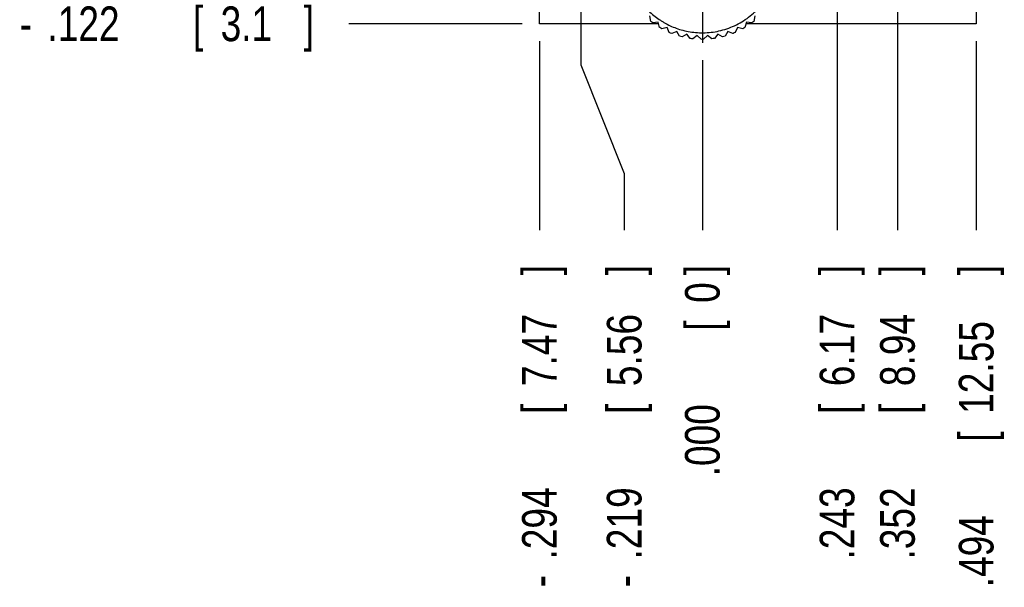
# Model space of a CAD drawing. Header units: inches. Extents: x 0 to 34, y 0 to 22.
# Tile 3 of 41: x 11.2 to 14.7, y 4.9 to 6.9. Entities that reach past the tile are written whole.
import ezdxf

# ---------------------------------------------------------------- set-up
doc = ezdxf.new("R2010")
doc.units = ezdxf.units.IN
doc.header["$LTSCALE"] = 1.87
doc.header["$MEASUREMENT"] = 0
doc.linetypes.add('CENTER', pattern=[0.6, 0.375, -0.075, 0.075, -0.075])
doc.layers.get('0').update_dxf_attribs({"linetype": 'CONTINUOUS'})
doc.layers.add('DEFAULT_1', color=7, linetype='CENTER')
doc.layers.add('DIMENSIONS', color=7, linetype='CONTINUOUS')
doc.styles.get("Standard").update_dxf_attribs({"font": 'txt', "width": 0.8})
doc.dimstyles.new('DIMSTYLE_1', dxfattribs={"dimtxt": 0.125, "dimasz": 0.18, "dimexe": 0.18, "dimexo": 0.0625, "dimgap": 0.09, "dimtad": 0, "dimtih": 1, "dimtoh": 1, "dimdec": 3, "dimlfac": 0.5, "dimzin": 4, "dimdsep": 46, "dimtxsty": 'STANDARD', "dimblk": '_FILLED', "dimblk1": '_FILLED', "dimblk2": '_FILLED', "dimcen": 0.09, "dimadec": 0, "dimazin": 0, "dimtp": 0.001, "dimtm": 0.001, "dimtfac": 1, "dimtdec": 3, "dimtofl": 0, "dimtmove": 0, "dimatfit": 3, "dimldrblk": '_FILLED', "dimfxl": 1, "dimtolj": 1, "dimtzin": 4, "dimarcsym": 0})

# ---------------------------------------------------------------- blocks, each defined once
blk = doc.blocks.new('*D0')
at = {"layer": 'DIMENSIONS', "color": 2, "linetype": 'CONTINUOUS'}
blk.add_line((13.0692, 6.8419), (13.0692, 6.1609), dxfattribs=at)
at = {"layer": 'DIMENSIONS', "color": 2, "linetype": 'CONTINUOUS', "width": 0.8}
for s, p in [(']', (13.1317, 5.9984)), ('7.47', (13.1317, 5.5984)), ('[', (13.1317, 5.4984)), ('.294', (13.1317, 4.9734)), ('-', (13.1317, 4.8734))]:
    blk.add_text(s, height=0.125, rotation=90, dxfattribs=at).set_placement(p)
blk = doc.blocks.new('_FILLED')
at = {"color": 0, "linetype": 'BYBLOCK'}
blk.add_solid([(0, 0), (-1, 0.174), (-1, -0.174)], dxfattribs=at)
blk = doc.blocks.new('*D1')
at = {"layer": 'DIMENSIONS', "color": 2, "linetype": 'CONTINUOUS'}
blk.add_line((13.0067, 6.9044), (12.3817, 6.9044), dxfattribs=at)
at = {"layer": 'DIMENSIONS', "color": 2, "linetype": 'CONTINUOUS', "width": 0.8}
for s, p in [('.122', (11.2942, 6.8419)), ('[', (11.8192, 6.8419)), ('3.1', (11.9192, 6.8419)), (']', (12.2192, 6.8419)), ('-', (11.1942, 6.8419))]:
    blk.add_text(s, height=0.125, dxfattribs=at).set_placement(p)
blk = doc.blocks.new('*D4')
at = {"layer": 'DIMENSIONS', "color": 1, "linetype": 'CONTINUOUS'}
blk.add_line((13.6572, 6.7739), (13.6572, 6.1609), dxfattribs=at)
at = {"layer": 'DIMENSIONS', "color": 1, "linetype": 'CONTINUOUS', "width": 0.8}
for s, p in [(']', (13.7197, 5.9984)), ('0', (13.7197, 5.8984)), ('[', (13.7197, 5.7984)), ('.000', (13.7197, 5.2734))]:
    blk.add_text(s, height=0.125, rotation=90, dxfattribs=at).set_placement(p)
blk = doc.blocks.new('*D17')
at = {"layer": 'DIMENSIONS', "color": 2, "linetype": 'CONTINUOUS'}
blk.add_line((14.3612, 7.1889), (14.3612, 6.1609), dxfattribs=at)
at = {"layer": 'DIMENSIONS', "color": 2, "linetype": 'CONTINUOUS', "width": 0.8}
for s, p in [(']', (14.4237, 5.9984)), ('8.94', (14.4237, 5.5984)), ('[', (14.4237, 5.4984)), ('.352', (14.4237, 4.9734))]:
    blk.add_text(s, height=0.125, rotation=90, dxfattribs=at).set_placement(p)
blk = doc.blocks.new('*D18')
at = {"layer": 'DIMENSIONS', "color": 2, "linetype": 'CONTINUOUS'}
blk.add_line((14.6452, 6.8419), (14.6452, 6.1609), dxfattribs=at)
at = {"layer": 'DIMENSIONS', "color": 2, "linetype": 'CONTINUOUS', "width": 0.8}
for s, p in [(']', (14.7077, 5.9984)), ('12.55', (14.7077, 5.4984)), ('[', (14.7077, 5.3984)), ('.494', (14.7077, 4.8734))]:
    blk.add_text(s, height=0.125, rotation=90, dxfattribs=at).set_placement(p)
blk = doc.blocks.new('*D19')
at = {"layer": 'DIMENSIONS', "color": 2, "linetype": 'CONTINUOUS'}
blk.add_line((14.1432, 8.4279), (14.1432, 6.1609), dxfattribs=at)
at = {"layer": 'DIMENSIONS', "color": 2, "linetype": 'CONTINUOUS', "width": 0.8}
for s, p in [(']', (14.2057, 5.9984)), ('6.17', (14.2057, 5.5984)), ('[', (14.2057, 5.4984)), ('.243', (14.2057, 4.9734))]:
    blk.add_text(s, height=0.125, rotation=90, dxfattribs=at).set_placement(p)
blk = doc.blocks.new('*D20')
at = {"layer": 'DIMENSIONS', "color": 2, "linetype": 'CONTINUOUS'}
for p, q in [((13.2192, 8.3979), (13.2192, 6.756)), ((13.2192, 6.756), (13.3752, 6.3652)), ((13.3752, 6.3652), (13.3752, 6.1609))]:
    blk.add_line(p, q, dxfattribs=at)
at = {"layer": 'DIMENSIONS', "color": 2, "linetype": 'CONTINUOUS', "width": 0.8}
for s, p in [(']', (13.4377, 5.9984)), ('5.56', (13.4377, 5.5984)), ('[', (13.4377, 5.4984)), ('.219', (13.4377, 4.9734)), ('-', (13.4377, 4.8734))]:
    blk.add_text(s, height=0.125, rotation=90, dxfattribs=at).set_placement(p)

msp = doc.modelspace()

# ---------------------------------------------------------------- linework, layer by layer
at = {"color": 7, "linetype": 'CONTINUOUS'}
for p, q in [((13.0692, 6.9044), (13.0692, 17.0324)), ((14.6452, 17.0324), (14.6452, 6.9044)), ((13.4709, 6.9133), (13.4683, 6.9331)), ((13.846, 6.9331), (13.8434, 6.9133)), ((13.4996, 6.9044), (13.0692, 6.9044)), ((13.498, 6.9103), (13.4782, 6.9076)), ((13.5032, 6.891), (13.498, 6.9103)), ((13.8163, 6.9103), (13.8111, 6.891)), ((14.6452, 6.9044), (13.8148, 6.9044)), ((13.8361, 6.9076), (13.8163, 6.9103)), ((13.5305, 6.8915), (13.5112, 6.8863)), ((13.5381, 6.8731), (13.5305, 6.8915)), ((13.5651, 6.8772), (13.5466, 6.8695)), ((13.5751, 6.8599), (13.5651, 6.8772)), ((13.6013, 6.8675), (13.584, 6.8575)), ((13.6134, 6.8516), (13.6013, 6.8675)), ((13.6384, 6.8626), (13.6226, 6.8504)), ((13.6526, 6.8485), (13.6384, 6.8626)), ((13.6759, 6.8626), (13.6618, 6.8485)), ((13.6917, 6.8504), (13.6759, 6.8626)), ((13.7131, 6.8675), (13.7009, 6.8516)), ((13.7303, 6.8575), (13.7131, 6.8675)), ((13.7492, 6.8772), (13.7393, 6.8599)), ((13.7677, 6.8695), (13.7492, 6.8772)), ((13.7839, 6.8915), (13.7762, 6.8731)), ((13.8032, 6.8863), (13.7839, 6.8915))]:
    msp.add_line(p, q, dxfattribs=at)
for points, knots in [([(13.3808, 7.1484), (13.3808, 7.1285), (13.3852, 7.0886), (13.4039, 7.0329), (13.4324, 6.9845), (13.4617, 6.9518), (13.4867, 6.9304), (13.5028, 6.919), (13.5157, 6.9109), (13.5287, 6.9035), (13.5462, 6.8949), (13.5689, 6.8861), (13.5933, 6.8791), (13.6192, 6.8742), (13.6554, 6.871), (13.703, 6.8738), (13.7602, 6.8897), (13.8135, 6.9179), (13.8591, 6.9567), (13.8943, 7.0028), (13.9182, 7.0525), (13.9311, 7.1021), (13.9335, 7.1335), (13.9335, 7.1484)], [0, 0, 0, 0, 0.0625, 0.125, 0.1875, 0.25, 0.28125, 0.3125, 0.328125, 0.34375, 0.375, 0.40625, 0.4375, 0.46875, 0.5, 0.5625, 0.625, 0.6875, 0.75, 0.8125, 0.875, 0.9375, 1, 1, 1, 1]), ([(13.4782, 6.9076), (13.4762, 6.9091), (13.4738, 6.911), (13.4713, 6.9129), (13.4709, 6.9133)], [0, 0, 0, 0, 0.815891, 1, 1, 1, 1]), ([(13.5112, 6.8863), (13.5086, 6.8878), (13.506, 6.8893), (13.5033, 6.8909), (13.5032, 6.891)], [0, 0, 0, 0, 0.941667, 1, 1, 1, 1]), ([(13.7762, 6.8731), (13.7736, 6.8719), (13.7708, 6.8708), (13.7679, 6.8696), (13.7677, 6.8695)], [0, 0, 0, 0, 0.928512, 1, 1, 1, 1]), ([(13.6226, 6.8504), (13.6205, 6.8507), (13.6174, 6.8511), (13.6144, 6.8515), (13.6134, 6.8516)], [0, 0, 0, 0, 0.693776, 1, 1, 1, 1])]:
    msp.add_open_spline(points, degree=3, knots=knots, dxfattribs=at)
for points in [[(13.8434, 6.9133), (13.841, 6.9114), (13.8386, 6.9095), (13.8361, 6.9076)], [(13.5466, 6.8695), (13.5438, 6.8707), (13.5409, 6.8719), (13.5381, 6.8731)], [(13.584, 6.8575), (13.581, 6.8582), (13.578, 6.859), (13.5751, 6.8599)], [(13.7393, 6.8599), (13.7363, 6.859), (13.7333, 6.8582), (13.7303, 6.8575)], [(13.8111, 6.891), (13.8085, 6.8894), (13.8058, 6.8878), (13.8031, 6.8864)], [(13.6618, 6.8485), (13.6587, 6.8484), (13.6556, 6.8484), (13.6526, 6.8485)], [(13.7009, 6.8516), (13.6978, 6.8512), (13.6948, 6.8508), (13.6917, 6.8504)]]:
    msp.add_open_spline(points, degree=3, dxfattribs=at)
at = {"layer": 'DEFAULT_1', "color": 7, "linetype": 'CENTER'}
msp.add_line((13.6572, 7.1484), (13.6572, 6.8364), dxfattribs=at)

# ---------------------------------------------------------------- dimensions: what is measured, and where the dimension line sits
at = {"layer": 'DIMENSIONS', "color": 2, "linetype": 'CONTINUOUS'}
for feature_location, offset, dtype, origin, picture, middle in [((13.2192, 8.3979), (0.156, -2.237), 0, (13.6572, 8.4604), '*D20', (13.3752, 5.4859)), ((13.0067, 6.9044), (-0.625, 0), 0, (13.3452, 7.1484), '*D1', (11.7567, 6.9044)), ((13.0692, 6.8419), (0, -0.681), 1, (13.6572, 6.8364), '*D0', (13.0692, 5.4859))]:
    dim = msp.add_ordinate_dim(feature_location=feature_location, offset=offset, dtype=dtype, origin=origin, text='-<>', dimstyle='DIMSTYLE_1', dxfattribs=at)
    dim.commit()
    dim.dimension.update_dxf_attribs({"geometry": picture, "text_midpoint": middle})
for feature_location, offset, origin, picture, middle in [((14.1432, 8.4279), (0, -2.267), (13.6572, 8.4904), '*D19', (14.1432, 5.5359)), ((14.3612, 7.1889), (0, -1.028), (13.6572, 7.2514), '*D17', (14.3612, 5.5359)), ((14.6452, 6.8419), (0, -0.681), (13.6572, 6.9044), '*D18', (14.6452, 5.4859))]:
    dim = msp.add_ordinate_dim(feature_location=feature_location, offset=offset, dtype=1, origin=origin, dimstyle='DIMSTYLE_1', dxfattribs=at)
    dim.commit()
    dim.dimension.update_dxf_attribs({"geometry": picture, "text_midpoint": middle})
at = {"layer": 'DIMENSIONS', "color": 1, "linetype": 'CONTINUOUS'}
dim = msp.add_ordinate_dim(feature_location=(13.6571656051, 6.7739315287), offset=(0, -0.6129960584), dtype=1, origin=(13.6571656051, 6.8364315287), dimstyle='DIMSTYLE_1', dxfattribs=at)
dim.commit()
dim.dimension.update_dxf_attribs({"geometry": '*D4', "text_midpoint": (13.6571656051, 5.6859354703)})

doc.saveas('drawing.dxf')
